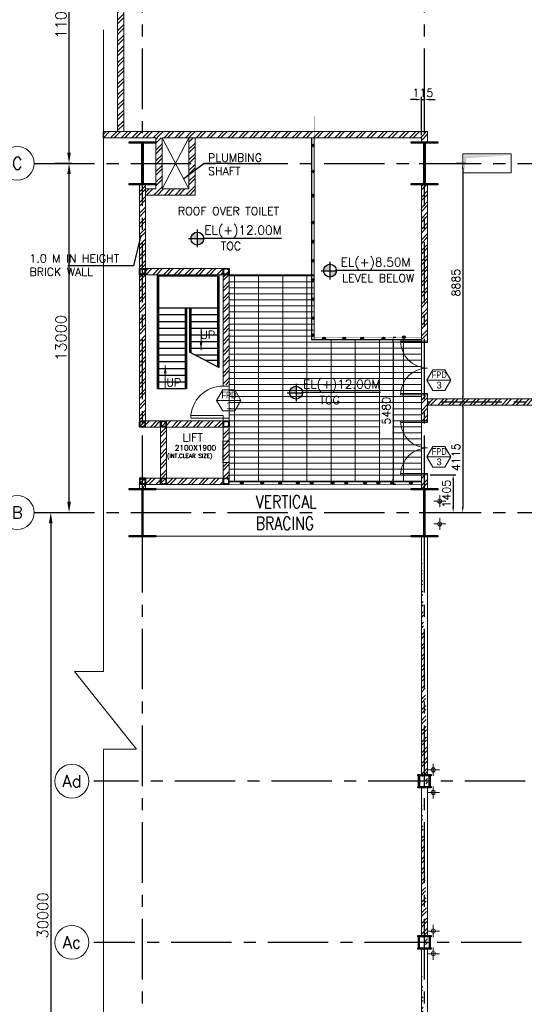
# Model space of a CAD drawing. Header units: inches. Extents: x 0 to 1544102, y -90707 to 23144100.
# Tile 136 of 181: x 586003 to 604796, y -54348 to -17694. Entities that reach past the tile are written whole.
import ezdxf
from ezdxf.enums import TextEntityAlignment as Align

# ---------------------------------------------------------------- set-up
doc = ezdxf.new("R2010")
doc.units = ezdxf.units.IN
doc.header["$LTSCALE"] = 1800
doc.header["$MEASUREMENT"] = 0
for name, pattern in [('CENTER', [2, 1.25, -0.25, 0.25, -0.25]), ('CENTER2', [1.125, 0.75, -0.125, 0.125, -0.125]), ('HIDDEN', [0.375, 0.25, -0.125])]:
    doc.linetypes.add(name, pattern=pattern)
doc.layers.get('0').update_dxf_attribs({"color": 253})
for name, color, linetype in [('1', 7, 'Continuous'), ('AUX COL', 1, 'Continuous'), ('BRACING', 1, 'HIDDEN'), ('CEN', 2, 'CENTER'), ('COL', 1, 'Continuous'), ('GRID', 251, 'CENTER'), ('RAIN WATER', 6, 'Continuous'), ('REV3', 2, 'Continuous'), ('STAIR', 2, 'Continuous'), ('STEEL', 231, 'Continuous')]:
    doc.layers.add(name, color=color, linetype=linetype)
for name, color, linetype, lineweight in [('2CON', 1, 'Continuous', 13), ('A-DOOR', 31, 'Continuous', 9), ('A-REMOVABLE GRATING', 252, 'Continuous', 9), ('A-WIN TAG', 3, 'Continuous', 13), ('A-WIN TAG TEXT', 3, 'Continuous', 13), ('CL', 8, 'CENTER', 15), ('DIM', 4, 'Continuous', 18), ('dimension line', 4, 'Continuous', 13), ('LEADER', 4, 'Continuous', 15), ('OPENING EO', 2, 'Continuous', 18), ('TEXT', 3, 'Continuous', 18), ('WALL', 6, 'Continuous', 18), ('WALL HATCH', 251, 'Continuous', 13), ('WALL1', 6, 'Continuous', 18)]:
    doc.layers.add(name, color=color, linetype=linetype, lineweight=lineweight)
doc.styles.add('COMPLEX', font='complex')
doc.styles.add('ROAMNS', font='ROMANS.shx')
doc.styles.add('ROMANC', font='ROMANC.SHX')
doc.styles.add('ROMANS', font='romans.shx')
doc.styles.add('SIMPLEX-25', font='simplex.shx')
doc.styles.get("Standard").update_dxf_attribs({"font": 'arial.ttf'})
doc.linetypes.add('FENCELINE1', pattern='A,0.25,-0.1,[133,ltypeshp.shx,S=0.1,R=0,X=-0.1,Y=0],-0.1,1', length=1.45)
doc.dimstyles.new('270-TA-100', dxfattribs={"dimscale": 150, "dimtxt": 400, "dimasz": 2, "dimexe": 0.75, "dimexo": 1, "dimgap": 1, "dimtad": 1, "dimdec": 0, "dimzin": 12, "dimdsep": 46, "dimtxsty": 'ROMANS', "dimcen": 0, "dimclrd": 256, "dimclre": 256, "dimclrt": 6, "dimadec": 1, "dimazin": 3, "dimtfac": 1, "dimtdec": 0, "dimtix": 1, "dimtmove": 2, "dimatfit": 0, "dimfxl": 1.25, "dimarcsym": 2})
doc.dimstyles.new('DIM INT 1', dxfattribs={"dimtxt": 300, "dimasz": 200, "dimexe": 100, "dimexo": 100, "dimgap": 100, "dimtad": 1, "dimdec": 0, "dimzin": 13, "dimdsep": 46, "dimlunit": 5, "dimtxsty": 'ROAMNS', "dimblk2": 'OBLIQUE', "dimcen": 0.09, "dimclrd": 9, "dimclre": 9, "dimclrt": 4, "dimadec": 0, "dimazin": 0, "dimtfac": 1, "dimtdec": 0, "dimtix": 1, "dimtmove": 2, "dimatfit": 3, "dimfxl": 1, "dimtolj": 1, "dimtzin": 13, "dimarcsym": 0})
doc.dimstyles.new('DIM100 x2', dxfattribs={"dimscale": 0, "dimtxt": 400, "dimasz": 400, "dimexe": 100, "dimexo": 100, "dimgap": 100, "dimtad": 1, "dimdec": 0, "dimzin": 13, "dimdsep": 46, "dimtxsty": 'ROMANS', "dimblk2": 'OBLIQUE', "dimcen": 100, "dimdle": 100, "dimclrd": 9, "dimclre": 9, "dimclrt": 4, "dimadec": 0, "dimazin": 0, "dimtfac": 1.1, "dimtdec": 0, "dimtix": 1, "dimtmove": 2, "dimatfit": 3, "dimfxl": 1, "dimtolj": 1, "dimtzin": 13, "dimarcsym": 0})
pattern_1 = [(45, (24861.96, -205178.48), (-198.87378, 198.87378), []), (45, (24994.54, -205178.48), (-198.87378, 198.87378), [])]
pattern_2 = [(45, (-441058.83, -169272.05), (-198.87378, 198.87378), []), (45, (-440926.25, -169272.05), (-198.87378, 198.87378), [])]

# ---------------------------------------------------------------- blocks, each defined once
blk = doc.blocks.new('C-ROW COLUMN')
at = {"layer": 'COL'}
h = blk.add_hatch(dxfattribs=at)
h.set_pattern_fill('ANSI31', color=256, scale=200, style=0)
h.set_pattern_definition([(45, (-1315.907, -6.545), (-17.6776695, 17.6776695), [])])
h.paths.add_polyline_path([(77950, 120865), (76960, 120865), (76960, 120820), (77950, 120820)])
h.paths.add_polyline_path([(77478, 120820), (77433, 120820), (77433, 119310), (77478, 119310)])
h.paths.add_polyline_path([(77950, 119310), (76960, 119310), (76960, 119265), (77950, 119265)])
at = {"layer": 'CEN'}
for p, q in [((77455, 119265), (77455, 120865)), ((77264, 120065), (77647, 120065))]:
    blk.add_line(p, q, dxfattribs=at)
at = {"layer": 'COL'}
for points in [[(76960, 120865), (77950, 120865), (77950, 120820), (76960, 120820)], [(77433, 120820), (77478, 120820), (77478, 119310), (77433, 119310)], [(76960, 119310), (77950, 119310), (77950, 119265), (76960, 119265)]]:
    blk.add_lwpolyline(points, close=True, dxfattribs=at)
blk = doc.blocks.new('B-ROW COLUMN')
at = {"layer": 'COL'}
h = blk.add_hatch(dxfattribs=at)
h.set_pattern_fill('ANSI31', color=256, scale=200, style=0)
h.set_pattern_definition([(45, (155648.048, 63141.767), (-17.67767, 17.67767), [])])
h.paths.add_polyline_path([(171095, 85178), (172085, 85178), (172085, 85128), (171095, 85128)])
h.paths.add_polyline_path([(171574, 86878), (171606, 86878), (171606, 85178), (171574, 85178)])
h.paths.add_polyline_path([(171095, 86928), (172085, 86928), (172085, 86878), (171095, 86878)])
blk.add_line((171590, 85128), (171590, 86928))
at = {"layer": 'CEN'}
for p, q in [((171590, 85128), (171590, 86928)), ((171399, 86028), (171782, 86028))]:
    blk.add_line(p, q, dxfattribs=at)
at = {"layer": 'COL'}
for points in [[(171095, 86928), (172085, 86928), (172085, 86878), (171095, 86878)], [(171574, 86878), (171606, 86878), (171606, 85178), (171574, 85178)], [(171095, 85178), (172085, 85178), (172085, 85128), (171095, 85128)]]:
    blk.add_lwpolyline(points, close=True, dxfattribs=at)
blk = doc.blocks.new('M_Double-Flush - 2000 X 2100 SD1-275612-Level 1')
at = {"layer": 'A-DOOR', "lineweight": 18}
for p, q in [((-1000, 1115), (-949, 1115)), ((-1000, 115), (-1000, 1115)), ((-949, 115), (-949, 1115)), ((949, 115), (949, 1114)), ((1000, 115), (1000, 1115)), ((-1000, 115), (-949, 115)), ((1000, 115), (949, 115))]:
    blk.add_line(p, q, dxfattribs=at)
at = {"layer": 'A-DOOR'}
for centre, start, end in [((-1000, 115), 0, 90), ((1000, 115), 90, 180)]:
    blk.add_arc(centre, 1000, start, end, dxfattribs=at)
blk = doc.blocks.new('*D1637')
at = {"layer": 'Defpoints', "color": 0, "transparency": 16777216}
for p in [(586986, -36041), (586986, -66041), (587160, -66041)]:
    blk.add_point(p, dxfattribs=at)
at = {"layer": 'dimension line', "color": 9, "lineweight": -2, "transparency": 16777216}
for p, q in [((587086, -36041), (587260, -36041)), ((587160, -36441), (587160, -65641)), ((587086, -66041), (587260, -66041))]:
    blk.add_line(p, q, dxfattribs=at)
at = {"layer": 'dimension line', "color": 9, "transparency": 16777216}
for points in [[(587094, -36441), (587227, -36441), (587160, -36041)], [(587094, -65641), (587227, -65641), (587160, -66041)]]:
    blk.add_solid(points, dxfattribs=at)
at = {"layer": 'dimension line', "color": 4, "transparency": 16777216, "insert": (586860, -51041), "char_height": 400, "attachment_point": 5, "rotation": 90, "style": 'ROMANS'}
blk.add_mtext('\\A1;30000', dxfattribs=at)
blk = doc.blocks.new('_Oblique')
at = {"color": 0, "linetype": 'ByBlock', "lineweight": -2}
blk.add_line((-0.5, -0.5), (0.5, 0.5), dxfattribs=at)
blk = doc.blocks.new('*D1638')
at = {"layer": 'Defpoints', "color": 0, "transparency": 16777216}
for p in [(587211, -23041), (587841, -23041), (587211, -36041)]:
    blk.add_point(p, dxfattribs=at)
at = {"layer": 'dimension line', "color": 9, "lineweight": -2, "transparency": 16777216}
for p, q in [((587311, -23041), (587941, -23041)), ((587841, -35641), (587841, -23441)), ((587311, -36041), (587941, -36041))]:
    blk.add_line(p, q, dxfattribs=at)
at = {"layer": 'dimension line', "color": 9, "transparency": 16777216}
for points in [[(587774, -23441), (587908, -23441), (587841, -23041)], [(587774, -35641), (587908, -35641), (587841, -36041)]]:
    blk.add_solid(points, dxfattribs=at)
at = {"layer": 'dimension line', "color": 4, "transparency": 16777216, "insert": (587541, -29541), "char_height": 400, "attachment_point": 5, "rotation": 90, "style": 'ROMANS'}
blk.add_mtext('\\A1;13000', dxfattribs=at)
blk = doc.blocks.new('*D1639')
at = {"layer": 'Defpoints', "color": 0, "transparency": 16777216}
for p in [(587211, -12041), (587841, -12041), (587211, -23041)]:
    blk.add_point(p, dxfattribs=at)
at = {"layer": 'dimension line', "color": 9, "lineweight": -2, "transparency": 16777216}
for p, q in [((587311, -12041), (587941, -12041)), ((587841, -22641), (587841, -12441)), ((587311, -23041), (587941, -23041))]:
    blk.add_line(p, q, dxfattribs=at)
at = {"layer": 'dimension line', "color": 9, "transparency": 16777216}
for points in [[(587774, -12441), (587908, -12441), (587841, -12041)], [(587774, -22641), (587908, -22641), (587841, -23041)]]:
    blk.add_solid(points, dxfattribs=at)
at = {"layer": 'dimension line', "color": 4, "transparency": 16777216, "insert": (587541, -17541), "char_height": 400, "attachment_point": 5, "rotation": 90, "style": 'ROMANS'}
blk.add_mtext('\\A1;11000', dxfattribs=at)
blk = doc.blocks.new('GRD')
at = {"layer": 'CL', "linetype": 'Continuous'}
blk.add_circle((0, 419.99985), 419.99985, dxfattribs=at)
at = {"layer": 'CL', "color": 4, "style": 'COMPLEX'}
blk.add_attdef('GRD', text='', height=300, dxfattribs=at).set_placement((0, 419.99985), align=Align.MIDDLE)
blk = doc.blocks.new('M_Fire Door Single - 1200 x 2100mm FPD1-Level 1')
at = {"layer": 'A-DOOR'}
for p, q in [((500, -115), (500, -1315)), ((600, -115), (500, -115)), ((600, -115), (600, -1315)), ((600, -1315), (500, -1315))]:
    blk.add_line(p, q, dxfattribs=at)
blk.add_arc((600, -115), 1200, 180, 270, dxfattribs=at)
blk = doc.blocks.new('PL-FFL2')
at = {"layer": '1'}
h = blk.add_hatch(color=7, dxfattribs=at)
h.paths.add_polyline_path([(3.09, 1.96, 0.414214), (1.09, -0.04), (3.09, -0.04)])
h.paths.add_polyline_path([(5.09, -0.04), (3.09, -0.04), (3.09, -2.04, 0.414214)])
at = {"layer": '1', "color": 1, "linetype": 'Continuous'}
for p, q in [((3.09, 2.74), (3.09, -2.74)), ((29.24, 0), (4.78, 0)), ((4.78, 0), (5.09, 0)), ((0.31, -0.04), (5.09, -0.04))]:
    blk.add_line(p, q, dxfattribs=at)
blk.add_circle((3.09, -0.04), 2, dxfattribs=at)
at = {"layer": '1', "color": 4, "linetype": 'Continuous'}
blk.add_attdef('EL(+)', text='', height=2.75, dxfattribs=at).set_placement((18.98, 2.4), align=Align.MIDDLE)
at = {"layer": '1', "color": 3, "linetype": 'Continuous'}
blk.add_attdef('XXX', text='', height=2.5, dxfattribs=at).set_placement((18.44, -3.52), align=Align.MIDDLE)
blk = doc.blocks.new('*D1876')
at = {"layer": 'Defpoints', "color": 0, "transparency": 16777216}
for p in [(601076, -20666), (601076, -21861), (600961, -22091)]:
    blk.add_point(p, dxfattribs=at)
at = {"layer": 'DIM', "color": 9, "lineweight": -2, "transparency": 16777216}
for p, q in [((600761, -20666), (600561, -20666)), ((600961, -21991), (600961, -20566)), ((600961, -20666), (601076, -20666)), ((601076, -21761), (601076, -20566)), ((601276, -20666), (601476, -20666))]:
    blk.add_line(p, q, dxfattribs=at)
at = {"layer": 'DIM', "color": 9, "transparency": 16777216}
for points in [[(600761, -20633), (600761, -20700), (600961, -20666)], [(601276, -20633), (601276, -20700), (601076, -20666)]]:
    blk.add_solid(points, dxfattribs=at)
at = {"layer": 'DIM', "color": 4, "transparency": 16777216, "insert": (601018, -20416), "char_height": 300, "attachment_point": 5, "style": 'ROAMNS'}
blk.add_mtext('\\A1;115', dxfattribs=at)
blk = doc.blocks.new('Stub column')
at = {"layer": 'COL', "linetype": 'ByBlock'}
for p, q in [((-108, 90), (-108, -90)), ((-108, 90), (-100, 90)), ((-108, 90), (-100, 90)), ((-108, 90), (-108, -90)), ((-25, 100), (-100, 100)), ((-100, 100), (-100, -100)), ((-100, 100), (-100, -100)), ((-25, 100), (-100, 100)), ((90, 108), (-90, 108)), ((-90, 100), (-90, 108)), ((-90, 100), (-90, 108)), ((-25, 100), (100, 100)), ((90, 100), (90, 108)), ((100, 100), (100, -100)), ((108, 90), (100, 90)), ((108, 90), (108, -90)), ((-108, -90), (-100, -90)), ((-108, -90), (-100, -90)), ((-100, -100), (-25, -100)), ((-100, -100), (-25, -100)), ((-90, -100), (-90, -108)), ((-90, -100), (-90, -108)), ((90, -108), (-90, -108)), ((100, -100), (-25, -100)), ((90, -100), (90, -108)), ((108, -90), (100, -90))]:
    blk.add_line(p, q, dxfattribs=at)
for points in [[(-25, -100), (-25, -97, 0.401544), (-31, -91), (-88, -88, -0.401544), (-94, -82), (-94, 82, -0.401544), (-88, 88), (-31, 91, 0.401544), (-25, 97), (-25, 100)], [(-25, -100), (-25, -97, 0.401544), (-31, -91), (-88, -88, -0.401544), (-94, -82), (-94, 82, -0.401544), (-88, 88), (-31, 91, 0.401544), (-25, 97), (-25, 100)], [(25, -100), (25, -97, -0.401544), (31, -91), (88, -88, 0.401544), (94, -82), (94, 82, 0.401544), (88, 88), (31, 91, -0.401544), (25, 97), (25, 100)]]:
    blk.add_lwpolyline(points, format="xyb", dxfattribs=at)
blk = doc.blocks.new('*D2314')
at = {"layer": 'Defpoints', "color": 0, "transparency": 16777216}
for p in [(602161, -23041), (602161, -31926), (602502, -31926)]:
    blk.add_point(p, dxfattribs=at)
at = {"layer": 'DIM', "color": 9, "lineweight": -2, "transparency": 16777216}
for p, q in [((602261, -23041), (602602, -23041)), ((602502, -23241), (602502, -31726)), ((602261, -31926), (602602, -31926))]:
    blk.add_line(p, q, dxfattribs=at)
at = {"layer": 'DIM', "color": 9, "transparency": 16777216}
for points in [[(602468, -23241), (602535, -23241), (602502, -23041)], [(602468, -31726), (602535, -31726), (602502, -31926)]]:
    blk.add_solid(points, dxfattribs=at)
at = {"layer": 'DIM', "color": 4, "transparency": 16777216, "insert": (602252, -27484), "char_height": 300, "attachment_point": 5, "rotation": 90, "style": 'ROAMNS'}
blk.add_mtext('\\A1;8885', dxfattribs=at)
blk = doc.blocks.new('*D2315')
at = {"layer": 'Defpoints', "color": 0, "transparency": 16777216}
for p in [(599815, -29511), (599815, -34991), (599907, -34991)]:
    blk.add_point(p, dxfattribs=at)
at = {"layer": 'DIM', "color": 9, "lineweight": -2, "transparency": 16777216}
for p, q in [((599915, -29511), (600007, -29511)), ((599907, -29711), (599907, -34791)), ((599915, -34991), (600007, -34991))]:
    blk.add_line(p, q, dxfattribs=at)
at = {"layer": 'DIM', "color": 9, "transparency": 16777216}
for points in [[(599874, -29711), (599940, -29711), (599907, -29511)], [(599874, -34791), (599940, -34791), (599907, -34991)]]:
    blk.add_solid(points, dxfattribs=at)
at = {"layer": 'DIM', "color": 4, "transparency": 16777216, "insert": (599657, -32251), "char_height": 300, "attachment_point": 5, "rotation": 90, "style": 'ROAMNS'}
blk.add_mtext('\\A1;5480', dxfattribs=at)
blk = doc.blocks.new('*D2316')
at = {"layer": 'Defpoints', "color": 0, "transparency": 16777216}
for p in [(602161, -31926), (602161, -36041), (602502, -36041)]:
    blk.add_point(p, dxfattribs=at)
at = {"layer": 'DIM', "color": 9, "lineweight": -2, "transparency": 16777216}
for p, q in [((602261, -31926), (602602, -31926)), ((602502, -32126), (602502, -35841)), ((602261, -36041), (602602, -36041))]:
    blk.add_line(p, q, dxfattribs=at)
at = {"layer": 'DIM', "color": 9, "transparency": 16777216}
for points in [[(602468, -32126), (602535, -32126), (602502, -31926)], [(602468, -35841), (602535, -35841), (602502, -36041)]]:
    blk.add_solid(points, dxfattribs=at)
at = {"layer": 'DIM', "color": 4, "transparency": 16777216, "insert": (602252, -33984), "char_height": 300, "attachment_point": 5, "rotation": 90, "style": 'ROAMNS'}
blk.add_mtext('\\A1;4115', dxfattribs=at)
blk = doc.blocks.new('*D2320')
at = {"layer": 'Defpoints', "color": 0, "transparency": 16777216}
for p in [(601191, -34636), (601756, -36041), (602148, -36041)]:
    blk.add_point(p, dxfattribs=at)
at = {"layer": 'DIM', "color": 9, "lineweight": -2, "transparency": 16777216}
for p, q in [((601291, -34636), (602248, -34636)), ((602148, -34836), (602148, -35841)), ((601856, -36041), (602248, -36041))]:
    blk.add_line(p, q, dxfattribs=at)
at = {"layer": 'DIM', "color": 9, "transparency": 16777216}
for points in [[(602114, -34836), (602181, -34836), (602148, -34636)], [(602114, -35841), (602181, -35841), (602148, -36041)]]:
    blk.add_solid(points, dxfattribs=at)
at = {"layer": 'DIM', "color": 4, "transparency": 16777216, "insert": (601898, -35339), "char_height": 300, "attachment_point": 5, "rotation": 90, "style": 'ROAMNS'}
blk.add_mtext('\\A1;1405', dxfattribs=at)
blk = doc.blocks.new('SC-01& LIFT')
at = {"layer": 'WALL HATCH'}
h = blk.add_hatch(dxfattribs=at)
h.set_pattern_fill('ANSI32', color=256, scale=750, style=0)
h.set_pattern_definition([(45, (-441713.83, -169222.05), (-198.87378, 198.87378), []), (45, (-441581.25, -169222.05), (-198.87378, 198.87378), [])])
edge = h.paths.add_edge_path()
edge.add_arc((3173, -33583100), 33587860, 89.9999019, 90.0002943, ccw=False)
edge.add_line((3230, 4760), (3230, 9000))
edge.add_line((3230, 9000), (3000, 9000))
edge.add_line((3000, 9000), (3000, 4760))
h = blk.add_hatch(dxfattribs=at)
h.set_pattern_fill('ANSI32', color=256, scale=750, style=0)
h.set_pattern_definition([(45, (-421565.83, -181789.8), (-198.87378, 198.87378), []), (45, (-421433.25, -181789.8), (-198.87378, 198.87378), [])])
h.paths.add_polyline_path([(3000, 3180), (2305, 3180), (115, 3180), (115, 3295), (3000, 3295)])
h.paths.add_polyline_path([(3000, 3295), (115, 3295), (115, 3410), (125, 3410), (3000, 3410)])
h = blk.add_hatch(dxfattribs=at)
h.set_pattern_fill('ANSI32', color=256, scale=750, style=0)
h.set_pattern_definition([(45, (-466575.8, -141084.9), (-198.87378, 198.87378), []), (45, (-466443.2, -141084.9), (-198.87378, 198.87378), [])])
h.paths.add_polyline_path([(900, 3180), (670, 3180), (670, 1280), (900, 1280)])
h = blk.add_hatch(dxfattribs=at)
h.set_pattern_fill('ANSI32', color=256, scale=750, style=0)
h.set_pattern_definition(pattern_2)
h.paths.add_polyline_path([(3230, 3180), (3000, 3180), (3000, 2663), (3230, 2663)])
h = blk.add_hatch(dxfattribs=at)
h.set_pattern_fill('ANSI32', color=256, scale=750, style=0)
h.set_pattern_definition(pattern_2)
h.paths.add_polyline_path([(3230, 1863), (3000, 1863), (3000, 1280), (3230, 1280)])
h = blk.add_hatch(dxfattribs=at)
h.set_pattern_fill('ANSI32', color=256, scale=750, style=0)
h.set_pattern_definition([(45, (-441713.83, -169272.05), (-198.87378, 198.87378), []), (45, (-441581.25, -169272.05), (-198.87378, 198.87378), [])])
h.paths.add_polyline_path([(3000, 1050), (3000, 1280), (115, 1280), (115, 1050)])
at = {"layer": 'COL'}
for points in [[(-115, 9085), (115, 9085), (115, 8855), (-115, 8855)], [(3000, 9085), (3230, 9085), (3230, 8855), (3000, 8855)], [(3000, 3410), (3230, 3410), (3230, 3180), (3000, 3180)]]:
    blk.add_lwpolyline(points, close=True, dxfattribs=at)
at = {"layer": 'REV3', "linetype": 'Continuous'}
for p, q in [((115, 1280), (-115, 1280)), ((115, 1050), (-115, 1050))]:
    blk.add_line(p, q, dxfattribs=at)
at = {"layer": 'STAIR', "linetype": 'FENCELINE1', "ltscale": 0.25}
for p, q in [((545, 8855), (545, 4605)), ((2845, 8855), (2845, 5396)), ((1645, 7605), (1645, 4605)), ((1745, 7605), (1745, 5971))]:
    blk.add_line(p, q, dxfattribs=at)
at = {"layer": 'STAIR'}
for p, q in [((595, 8805), (595, 4605)), ((2795, 8805), (595, 8805)), ((2795, 8805), (2795, 5422)), ((2795, 7605), (595, 7605)), ((1595, 7355), (595, 7355)), ((1595, 7605), (1595, 4605)), ((1795, 7605), (1795, 5945)), ((2795, 7355), (1795, 7355)), ((1595, 7105), (595, 7105)), ((2795, 7105), (1795, 7105)), ((1595, 6855), (595, 6855)), ((1595, 6605), (595, 6605)), ((2795, 6855), (1795, 6855)), ((2795, 6605), (1795, 6605)), ((1595, 6355), (595, 6355)), ((2795, 6355), (1795, 6355)), ((1595, 6105), (595, 6105)), ((2845, 5396), (1745, 5971)), ((2795, 6105), (1795, 6105)), ((1595, 5855), (595, 5855)), ((1595, 5605), (595, 5605)), ((2795, 5855), (1967, 5855)), ((2795, 5655), (2350, 5655)), ((1595, 5355), (595, 5355)), ((1595, 5105), (595, 5105)), ((1595, 4855), (595, 4855)), ((1645, 4605), (545, 4605))]:
    blk.add_line(p, q, dxfattribs=at)
at = {"layer": 'WALL'}
for p, q in [((670, 1050), (670, 3410)), ((900, 1050), (900, 3410)), ((3000, 3510), (3000, 3410)), ((3230, 3510), (3230, 3410)), ((3000, 3180), (3000, 2663)), ((3000, 2663), (3000, 3180)), ((3000, 2663), (3230, 2663)), ((3000, 1863), (3230, 1863)), ((3000, 1050), (3000, 1863))]:
    blk.add_line(p, q, dxfattribs=at)
at = {"layer": 'WALL', "flags": 128}
for points in [[(3230, 9000), (3230, 4710), (3000, 4710), (3000, 9000)], [(115, 3410), (3000, 3410)], [(3230, 3510), (3000, 3510)], [(115, 3180), (3000, 3180)], [(3000, 1280), (3000, 1863)], [(3230, 1280), (3230, 1863)], [(115, 1280), (3000, 1280)], [(115, 1050), (2870, 1050)]]:
    blk.add_lwpolyline(points, dxfattribs=at)
at = {"layer": 'WALL'}
for points in [[(-115, 1280), (-115, 1050), (3230, 1050), (3230, 3180)], [(-115, 1280), (-115, 1050)], [(115, 1280), (115, 1050)]]:
    blk.add_lwpolyline(points, dxfattribs=at)
at = {"layer": 'COL', "xscale": -1, "rotation": 180}
for p in [(0, 8970), (3115, 8970), (0, 3295), (785, 3295), (3115, 3295), (785, 1165), (3115, 1165)]:
    blk.add_blockref('Stub column', p, dxfattribs=at)
at = {"layer": 'COL'}
blk.add_blockref('Stub column', (0, 1165), dxfattribs=at)
at = {"layer": 'TEXT', "linetype": 'CENTER', "style": 'ROMANC'}
for s, height, p in [('UP', 300, (2150, 6467, -1000)), ('UP', 300, (888, 4691, -1000)), ('LIFT', 300, (1493, 2644)), ('(INT.CLEAR SIZE)', 150, (913, 2036)), ('2100X1900', 200, (1204, 2307))]:
    blk.add_text(s, height=height, dxfattribs=at).set_placement(p)
at = {"layer": 'LEADER'}
for points in [[(2182, 6050), (2182, 6855)], [(848, 5478), (848, 4605)]]:
    blk.add_leader(points, dimstyle='270-TA-100', dxfattribs=at)

msp = doc.modelspace()

# ---------------------------------------------------------------- hatches: boundary and pattern name
h = msp.add_hatch(color=256)
h.dxf.hatch_style = 1
h.paths.add_polyline_path([(596965.79, -22372.75, 1), (596865.79, -22372.75, 1)])
h = msp.add_hatch(color=256)
h.dxf.hatch_style = 1
h.paths.add_polyline_path([(596965.79, -23344.33, 1), (596865.79, -23344.33, 1)])
h = msp.add_hatch(color=256)
h.dxf.hatch_style = 1
h.paths.add_polyline_path([(596965.79, -24245.17, 1), (596865.79, -24245.17, 1)])
h = msp.add_hatch(color=256)
h.dxf.hatch_style = 1
h.paths.add_polyline_path([(596965.79, -25245.17, 1), (596865.79, -25245.17, 1)])
h = msp.add_hatch(color=256)
h.dxf.hatch_style = 1
h.paths.add_polyline_path([(596865.79, -25957.26, 1), (596965.79, -25957.26, 1)])
h = msp.add_hatch(color=256)
h.dxf.hatch_style = 1
h.paths.add_polyline_path([(596865.79, -26669.35, 1), (596965.79, -26669.35, 1)])
h = msp.add_hatch(color=256)
h.dxf.hatch_style = 1
h.paths.add_polyline_path([(596865.79, -27381.44, 1), (596965.79, -27381.44, 1)])
h = msp.add_hatch(color=256)
h.dxf.hatch_style = 1
h.paths.add_polyline_path([(596865.79, -28093.52, 1), (596965.79, -28093.52, 1)])
h = msp.add_hatch(color=256)
h.dxf.hatch_style = 1
h.paths.add_polyline_path([(596865.79, -28805.61, 1), (596965.79, -28805.61, 1)])
h = msp.add_hatch(color=256)
h.dxf.hatch_style = 1
h.paths.add_polyline_path([(596865.79, -29433.52, 1), (596965.79, -29433.52, 1)])
h = msp.add_hatch(color=256)
h.dxf.hatch_style = 1
h.paths.add_polyline_path([(597296.41, -29561.26, 1), (597396.41, -29561.26, 1)])
h = msp.add_hatch(color=256)
h.dxf.hatch_style = 1
h.paths.add_polyline_path([(598041.59, -29561.26, 1), (598141.59, -29561.26, 1)])
h = msp.add_hatch(color=256)
h.dxf.hatch_style = 1
h.paths.add_polyline_path([(598702.39, -29561.26, 1), (598802.39, -29561.26, 1)])
h = msp.add_hatch(color=256)
h.dxf.hatch_style = 1
h.paths.add_polyline_path([(599497.41, -29561.26, 1), (599597.41, -29561.26, 1)])
h = msp.add_hatch(color=256)
h.dxf.hatch_style = 1
h.paths.add_polyline_path([(600261.46, -29516.26, 1), (600361.46, -29516.26, 1)])
h = msp.add_hatch(color=256)
h.dxf.hatch_style = 1
h.paths.add_polyline_path([(594224.73, -34945.1, 1), (594324.73, -34945.1, 1)])
h = msp.add_hatch(color=256)
h.dxf.hatch_style = 1
h.paths.add_polyline_path([(594988.78, -34945.1, 1), (595088.78, -34945.1, 1)])
h = msp.add_hatch(color=256)
h.dxf.hatch_style = 1
h.paths.add_polyline_path([(595649.58, -34945.1, 1), (595749.58, -34945.1, 1)])
h = msp.add_hatch(color=256)
h.dxf.hatch_style = 1
h.paths.add_polyline_path([(596310.38, -34945.1, 1), (596410.38, -34945.1, 1)])
h = msp.add_hatch(color=256)
h.dxf.hatch_style = 1
h.paths.add_polyline_path([(596826.62, -34945.1, 1), (596926.62, -34945.1, 1)])
h = msp.add_hatch(color=256)
h.dxf.hatch_style = 1
h.paths.add_polyline_path([(597600.73, -34945.1, 1), (597700.73, -34945.1, 1)])
h = msp.add_hatch(color=256)
h.dxf.hatch_style = 1
h.paths.add_polyline_path([(598116.98, -34945.1, 1), (598216.98, -34945.1, 1)])
h = msp.add_hatch(color=256)
h.dxf.hatch_style = 1
h.paths.add_polyline_path([(598814.54, -34945.1, 1), (598914.54, -34945.1, 1)])
h = msp.add_hatch(color=256)
h.dxf.hatch_style = 1
h.paths.add_polyline_path([(599309.24, -34945.1, 1), (599409.24, -34945.1, 1)])
h = msp.add_hatch(color=256)
h.dxf.hatch_style = 1
h.paths.add_polyline_path([(599825.49, -34945.1, 1), (599925.49, -34945.1, 1)])
h = msp.add_hatch(color=256)
h.dxf.hatch_style = 1
h.paths.add_polyline_path([(600523.05, -34945.1, 1), (600623.05, -34945.1, 1)])
at = {"layer": 'A-REMOVABLE GRATING'}
h = msp.add_hatch(dxfattribs=at)
h.set_pattern_fill('GRATE', color=256, scale=7200, style=0)
h.paths.add_polyline_path([(600960.79, -34891.43), (600960.79, -29611.26), (596965.79, -29611.26), (596965.79, -27186.43), (593805.79, -27186.43), (593805.79, -34891.43)])
h.paths.add_polyline_path([(599882, -33252.55), (599882, -32045.41), (599432, -32045.41), (599432, -33252.55)], flags=16)
at = {"layer": 'WALL HATCH'}
h = msp.add_hatch(dxfattribs=at)
h.set_pattern_fill('ANSI32', color=256, scale=750, style=0)
h.paths.add_polyline_path([(623000.79, 20838.57), (610825.79, 20838.57), (610825.79, 20608.57), (622770.79, 20608.57), (622770.79, -11406.43), (623000.79, -11406.43), (623000.79, -11176.43)])
h.paths.add_polyline_path([(600380.79, 20608.57), (609625.79, 20608.57), (609625.79, 20838.57), (600150.79, 20838.57), (600150.79, -11161.43), (589650.79, -11161.43), (589650.79, -21861.43), (589880.79, -21861.43), (589880.79, -11391.43), (600380.79, -11391.43)])
h = msp.add_hatch(dxfattribs=at)
h.set_pattern_fill('ANSI32', color=256, scale=750, style=0)
h.set_pattern_definition(pattern_1)
h.paths.add_polyline_path([(589119.6, -21995.6), (589119.6, -22091.43), (600960.79, -22091.43), (600960.79, -21861.43), (589119.6, -21861.43), (589119.6, -21957.27), (589142.6, -21957.27), (589096.6, -21995.6)])
h = msp.add_hatch(dxfattribs=at)
h.set_pattern_fill('ANSI32', color=256, scale=750, style=0)
h.set_pattern_definition(pattern_1)
h.paths.add_polyline_path([(601190.79, -22241.65), (601190.79, -21861.86), (600960.79, -21861.43), (600960.79, -22241.22)])
h = msp.add_hatch(dxfattribs=at)
h.set_pattern_fill('ANSI32', color=256, scale=750, style=0)
h.set_pattern_definition([(45, (124000, 0), (-198.87378, 198.87378), []), (45, (124132.58, 0), (-198.87378, 198.87378), [])])
h.paths.add_polyline_path([(592535.79, -22091.43), (592305.79, -22091.43), (592305.79, -23041.43), (592535.79, -23041.43)])
h.paths.add_polyline_path([(591075.79, -23041.43), (591075.79, -23991.43), (591305.79, -23991.43), (591305.79, -23041.43)], flags=17)
h.paths.add_polyline_path([(591075.79, -22091.43), (591075.79, -23041.43), (591305.79, -23041.43), (591305.79, -22091.43)])
h.paths.add_polyline_path([(590690.79, -23991.43), (590690.79, -24221.43), (592535.79, -24221.43), (592535.79, -23041.43), (592305.79, -23041.43), (592305.79, -23991.43)])
h = msp.add_hatch(dxfattribs=at)
h.set_pattern_fill('ANSI32', color=256, scale=750, style=0)
h.set_pattern_definition([(45, (148861.96, -205178.48), (-198.87378, 198.87378), []), (45, (148994.54, -205178.48), (-198.87378, 198.87378), [])])
h.paths.add_polyline_path([(590460.79, -32861.43), (590690.79, -32861.43), (590690.79, -23841.43), (590460.79, -23841.43)])
h.paths.add_polyline_path([(590690.79, -34761.43), (590460.79, -34761.43), (590460.79, -35141.43), (590690.79, -35141.43)])
h = msp.add_hatch(dxfattribs=at)
h.set_pattern_fill('ANSI32', color=256, scale=750, style=0)
h.paths.add_polyline_path([(601190.79, -34637.43), (600960.79, -34637.43), (600960.79, -35141.43), (601190.79, -35141.43)])
h.paths.add_polyline_path([(601190.79, -31706.26), (600960.79, -31706.26), (600960.79, -32637.43), (601190.79, -32637.43)])
h.paths.add_polyline_path([(600960.79, -29661.26), (601190.79, -29661.26), (601190.79, -23841.43), (600960.79, -23841.43)])
h = msp.add_hatch(dxfattribs=at)
h.set_pattern_fill('ANSI32', color=256, scale=750, style=0)
h.set_pattern_definition([(45, (124000, -145), (-198.87378, 198.87378), []), (45, (124132.58, -145), (-198.87378, 198.87378), [])])
h.paths.add_polyline_path([(593575.79, -26956.43), (590690.79, -26956.43), (590690.79, -27186.43), (593575.79, -27186.43)])
h = msp.add_hatch(dxfattribs=at)
h.set_pattern_fill('ANSI32', color=256, scale=750, style=0)
h.paths.add_polyline_path([(600960.79, -31811.43), (621960.79, -31811.43), (621960.79, -32041.43), (600960.79, -32041.43)])
h = msp.add_hatch(dxfattribs=at)
h.set_pattern_fill('ANSI32', color=256, scale=750, style=0)
h.set_pattern_definition([(45, (124000, 6e-08), (-198.87378, 198.87378), []), (45, (124132.58, 6e-08), (-198.87378, 198.87378), [])])
h.paths.add_polyline_path([(593805.79, -33378.43), (593575.79, -33378.43), (593575.79, -34178.43), (593805.79, -34178.43)])
h = msp.add_hatch(dxfattribs=at)
h.set_pattern_fill('ANSI32', color=256, scale=750, style=0)
edge = h.paths.add_edge_path()
edge.add_line((601190.79, -36941.43), (601190.79, -45791.43))
edge.add_line((600960.79, -36941.43), (600960.79, -45791.43))
edge.add_line((601190.79, -46291.43), (601190.79, -51791.43))
edge.add_line((600960.79, -46291.43), (600960.79, -51791.43))
edge.add_line((601190.79, -52291.43), (601190.79, -59691.43))
edge.add_line((600960.79, -52291.43), (600960.79, -65141.43))
edge.add_line((601190.79, -60191.43), (601190.79, -65141.43))

# ---------------------------------------------------------------- linework, layer by layer
at = {"color": 2, "linetype": 'CENTER2', "ltscale": 0.15}
for p, q in [((601075.79, -46291.43), (601075.79, -45791.43)), ((601300.79, -46041.43), (600850.79, -46041.43)), ((601300.79, -52041.43), (600850.79, -52041.43)), ((601075.79, -52291.43), (601075.79, -51791.43))]:
    msp.add_line(p, q, dxfattribs=at)
msp.add_lwpolyline([(589119.6, -22091.43), (589119.6, -21995.6), (589096.6, -21995.6), (589142.6, -21957.27), (589119.6, -21957.27), (589119.6, -21861.43)])
for centre in [(596915.79, -22372.75), (596915.79, -23344.33), (596915.79, -24245.17), (596915.79, -25245.17), (596915.79, -25957.26), (596915.79, -26669.35), (596915.79, -27381.44), (596915.79, -28093.52), (596915.79, -28805.61), (596915.79, -29433.52), (597346.41, -29561.26), (598091.59, -29561.26), (598752.39, -29561.26), (599547.41, -29561.26), (600311.46, -29516.26), (594274.73, -34945.1), (595038.78, -34945.1), (595699.58, -34945.1), (596360.38, -34945.1), (596876.62, -34945.1), (597650.73, -34945.1), (598166.98, -34945.1), (598864.54, -34945.1), (599359.24, -34945.1), (599875.49, -34945.1), (600573.05, -34945.1)]:
    msp.add_circle(centre, 50)
at = {"layer": '2CON'}
for p, q in [((602063.85, -31112.79), (601163.85, -31112.79)), ((594238.46, -31868.48), (593338.46, -31868.48)), ((602063.85, -33968.23), (601163.85, -33968.23))]:
    msp.add_line(p, q, dxfattribs=at)
at = {"layer": 'A-DOOR'}
msp.add_lwpolyline([(589119.6, -18065.66), (589119.6, -41960.77), (588048.69, -41960.77), (590352.85, -44853.56), (589119.6, -44853.56), (589119.6, -71084.84)], dxfattribs=at)
at = {"layer": 'A-REMOVABLE GRATING'}
msp.add_lwpolyline([(600960.79, -34891.43), (600960.79, -29611.26), (596965.79, -29611.26), (596965.79, -27186.43), (593805.79, -27186.43), (593805.79, -34891.43)], close=True, dxfattribs=at)
at = {"layer": 'A-WIN TAG'}
for points in [[(601388.85, -30723.08), (601163.85, -31112.79), (601388.85, -31502.51), (601838.85, -31502.51), (602063.85, -31112.79), (601838.85, -30723.08)], [(593563.46, -31478.77), (593338.46, -31868.48), (593563.46, -32258.19), (594013.46, -32258.19), (594238.46, -31868.48), (594013.46, -31478.77)], [(601388.85, -33578.52), (601163.85, -33968.23), (601388.85, -34357.94), (601838.85, -34357.94), (602063.85, -33968.23), (601838.85, -33578.52)]]:
    msp.add_lwpolyline(points, close=True, dxfattribs=at)
at = {"layer": 'AUX COL'}
for p, q in [((600850.79, -46241.43), (600850.79, -45841.43)), ((600900.79, -46241.43), (600900.79, -45841.43)), ((601250.79, -46241.43), (601250.79, -45841.43)), ((601300.79, -46241.43), (601300.79, -45841.43)), ((600850.79, -52241.43), (600850.79, -51841.43)), ((600890.79, -52241.43), (600890.79, -51841.43)), ((601260.79, -52241.43), (601260.79, -51841.43)), ((601300.79, -52241.43), (601300.79, -51841.43))]:
    msp.add_line(p, q, dxfattribs=at)
for points in [[(600825.79, -45791.43), (601325.79, -45791.43), (601325.79, -45841.43), (600825.79, -45841.43)], [(600825.79, -46241.43), (601325.79, -46241.43), (601325.79, -46291.43), (600825.79, -46291.43)], [(600825.79, -51791.43), (601325.79, -51791.43), (601325.79, -51841.43), (600825.79, -51841.43)], [(600825.79, -52241.43), (601325.79, -52241.43), (601325.79, -52291.43), (600825.79, -52291.43)]]:
    msp.add_lwpolyline(points, close=True, dxfattribs=at)
at = {"layer": 'BRACING', "const_width": 40}
for points in [[(590945.79, -35166.43), (600705.79, -35166.43)], [(590945.79, -36916.43), (600705.79, -36916.43)]]:
    msp.add_lwpolyline(points, dxfattribs=at)
at = {"layer": 'CL'}
for p, q in [((592305.79, -22091.43), (591305.79, -23991.43)), ((591305.79, -22091.43), (592305.79, -23991.43)), ((601645.79, -35394.95), (601645.79, -35844.95)), ((601870.79, -35619.95), (601420.79, -35619.95)), ((601645.79, -36237.95), (601645.79, -36687.95)), ((601870.79, -36462.95), (601420.79, -36462.95)), ((601406.09, -45394.95), (601406.09, -45844.95)), ((601631.09, -45619.95), (601181.09, -45619.95)), ((601631.09, -46462.95), (601181.09, -46462.95)), ((601406.09, -46237.95), (601406.09, -46687.95)), ((601631.09, -51619.95), (601181.09, -51619.95)), ((601406.09, -51394.95), (601406.09, -51844.95)), ((601406.09, -52237.95), (601406.09, -52687.95)), ((601631.09, -52462.95), (601181.09, -52462.95))]:
    msp.add_line(p, q, dxfattribs=at)
at = {"layer": 'GRID'}
for p, q in [((601075.79, -71422), (601075.79, 22750.3)), ((590575.79, -71422), (590575.79, -8541.43)), ((586541.88, -23041.43), (643550.24, -23041.43)), ((621960.79, -31926.43), (601190.79, -31926.43)), ((586541.88, -36041.43), (643550.24, -36041.43)), ((626431.57, -46041.43), (588759.51, -46041.43)), ((626296.12, -52041.43), (588759.51, -52041.43))]:
    msp.add_line(p, q, dxfattribs=at)
at = {"layer": 'OPENING EO'}
msp.add_lwpolyline([(604300.62, -23391.43), (602500.62, -23391.43), (602500.62, -22691.43), (604300.62, -22691.43)], close=True, dxfattribs=at)
at = {"layer": 'OPENING EO', "color": 7}
for centre in [(601645.79, -35619.95), (601645.79, -36462.95), (601406.09, -45619.95), (601406.09, -46462.95), (601406.09, -51619.95), (601406.09, -52462.95)]:
    msp.add_circle(centre, 75, dxfattribs=at)
at = {"layer": 'OPENING EO', "color": 5}
msp.add_solid([(604250.62, -22741.43), (602550.62, -22741.43), (602647.46, -22847.07), (602550.62, -23341.43)], dxfattribs=at)
at = {"layer": 'RAIN WATER'}
msp.add_line((593575.79, -34178.43), (593575.79, -33378.43), dxfattribs=at)
at = {"layer": 'STEEL'}
for p, q in [((596865.79, -22091.43), (596865.79, -29611.26)), ((600960.79, -29611.26), (596865.79, -29611.26)), ((593805.79, -34891.43), (600960.79, -34891.43))]:
    msp.add_line(p, q, dxfattribs=at)
at = {"layer": 'STEEL', "const_width": 15}
for points in [[(596965.79, -21295.16), (596965.79, -29511.26), (600960.79, -29511.26)], [(593805.79, -34991.43), (600960.79, -34991.43)]]:
    msp.add_lwpolyline(points, dxfattribs=at)
at = {"layer": 'WALL'}
for p, q in [((589650.79, -21861.43), (589650.79, -11161.43)), ((589880.79, -21861.43), (589880.79, -11391.43)), ((591075.79, -22091.43), (591075.79, -23991.43)), ((591305.79, -22091.43), (591305.79, -23991.43)), ((592305.79, -22091.43), (592305.79, -23991.43)), ((592535.79, -22091.43), (592535.79, -24221.43)), ((590460.79, -23841.43), (590460.79, -32861.43)), ((590690.79, -23841.43), (590690.79, -32861.43)), ((590690.79, -23991.43), (591075.79, -23991.43)), ((591305.79, -23991.43), (592305.79, -23991.43)), ((600960.79, -23841.43), (600960.79, -29661.26)), ((601190.79, -23841.43), (600960.79, -23841.43)), ((601190.79, -23841.43), (601190.79, -29661.26)), ((590690.79, -24221.43), (592535.79, -24221.43)), ((601190.79, -29661.26), (600960.79, -29661.26)), ((600960.79, -31661.26), (600960.79, -32637.43)), ((600960.79, -31661.26), (601190.79, -31661.26)), ((601190.79, -31661.26), (601190.79, -32637.43)), ((621960.79, -31811.43), (601190.79, -31811.43)), ((621960.79, -32041.43), (601190.79, -32041.43)), ((590690.79, -32861.43), (590460.79, -32861.43)), ((601190.79, -32636.43), (600960.79, -32636.43)), ((590690.79, -34761.43), (590460.79, -34761.43)), ((590460.79, -34761.43), (590460.79, -35141.43)), ((590690.79, -34761.43), (590690.79, -35141.43)), ((601190.79, -34636.43), (600960.79, -34636.43)), ((600960.79, -34637.43), (600960.79, -35141.43)), ((601190.79, -34637.43), (601190.79, -35141.43)), ((600960.79, -36941.43), (600960.79, -45791.43)), ((601190.79, -36941.43), (601190.79, -45791.43)), ((600960.79, -46291.43), (600960.79, -51791.43)), ((601190.79, -46291.43), (601190.79, -51791.43)), ((600960.79, -52291.43), (600960.79, -65141.43)), ((601190.79, -52291.43), (601190.79, -59691.43))]:
    msp.add_line(p, q, dxfattribs=at)
at = {"layer": 'WALL1'}
for p, q in [((601190.79, -21861.43), (589119.6, -21861.43)), ((601190.79, -22241.43), (601190.79, -21861.43)), ((591075.79, -22091.43), (589119.6, -22091.43)), ((600960.79, -22091.43), (591305.79, -22091.43)), ((600960.79, -22241.43), (600960.79, -22091.43))]:
    msp.add_line(p, q, dxfattribs=at)
for points in [[(590690.79, -27186.43), (596965.79, -27186.43), (596965.79, -22091.43)], [(590690.79, -26956.43), (593805.79, -26956.43)]]:
    msp.add_lwpolyline(points, dxfattribs=at)

# ---------------------------------------------------------------- block references
for name, p in [('C-ROW COLUMN', (513120.35, -143106.58)), ('C-ROW COLUMN', (523620.35, -143106.58)), ('B-ROW COLUMN', (418985.57, -122069.06)), ('B-ROW COLUMN', (429485.57, -122069.06))]:
    msp.add_blockref(name, p)
at = {"layer": '1'}
ref = msp.add_blockref('PL-FFL2', (592247.68, -25837.81), dxfattribs=dict(at, xscale=120, yscale=120, zscale=120))
ref.add_attrib('XXX', 'TOC', dxfattribs={"layer": '0', "color": 3, "linetype": 'Continuous', "height": 300, "style": 'SIMPLEX-25'}).set_placement((593870.16, -26118.24), align=Align.MIDDLE)
ref.add_attrib('EL(+)', 'EL(+)12.00M', dxfattribs={"layer": '0', "color": 4, "linetype": 'Continuous', "height": 330, "style": 'SIMPLEX-25'}).set_placement((594318.78, -25550.15), align=Align.MIDDLE)
ref = msp.add_blockref('PL-FFL2', (597187.78, -27033.27), dxfattribs=dict(at, xscale=120, yscale=120, zscale=120))
ref.add_attrib('XXX', 'LEVEL BELOW', dxfattribs={"layer": '0', "color": 3, "linetype": 'Continuous', "height": 300, "style": 'SIMPLEX-25'}).set_placement((599355.17, -27313.7), align=Align.MIDDLE)
ref.add_attrib('EL(+)', 'EL(+)8.50M', dxfattribs={"layer": '0', "color": 4, "linetype": 'Continuous', "height": 330, "style": 'SIMPLEX-25'}).set_placement((599258.88, -26745.62), align=Align.MIDDLE)
ref = msp.add_blockref('PL-FFL2', (595925.37, -31574.13), dxfattribs=dict(at, xscale=120, yscale=120, zscale=120))
ref.add_attrib('XXX', 'TOG', dxfattribs={"layer": '0', "color": 3, "linetype": 'Continuous', "height": 300, "style": 'SIMPLEX-25'}).set_placement((597547.84, -31854.56), align=Align.MIDDLE)
ref.add_attrib('EL(+)', 'EL(+)12.00M', dxfattribs={"layer": '0', "color": 4, "linetype": 'Continuous', "height": 330, "style": 'SIMPLEX-25'}).set_placement((597996.47, -31286.47), align=Align.MIDDLE)
at = {"layer": 'A-DOOR'}
msp.add_blockref('SC-01& LIFT', (590575.79, -36041.43), dxfattribs=at)
for name, p, rotation in [('M_Double-Flush - 2000 X 2100 SD1-275612-Level 1', (601305.79, -30661.26), 90), ('M_Fire Door Single - 1200 x 2100mm FPD1-Level 1', (593690.79, -31931.43), 269.9999999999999), ('M_Double-Flush - 2000 X 2100 SD1-275612-Level 1', (601305.79, -33636.43), 90)]:
    msp.add_blockref(name, p, dxfattribs=dict(at, rotation=rotation))
at = {"layer": 'DIM', "xscale": 1.5, "yscale": 1.5, "zscale": 1.5}
for p, values in [((585911.88, -23671.43), {'GRD': 'C'}), ((585911.88, -36671.43), {'GRD': 'B'}), ((587945.79, -46671.43), {'GRD': 'Ad'}), ((587945.79, -52671.43), {'GRD': 'Ac'})]:
    msp.add_blockref('GRD', p, dxfattribs=at).add_auto_attribs(values)

# ---------------------------------------------------------------- texts
at = {"layer": 'A-WIN TAG TEXT', "width": 0.8}
for p in [(601625.2, -30912.85), (593799.81, -31668.54), (601625.2, -33768.29)]:
    msp.add_text('FPD', height=250, dxfattribs=at).set_placement(p, align=Align.MIDDLE)
at = {"layer": 'A-WIN TAG TEXT'}
for s, p in [('3', (601625.44, -31298.66)), ('1', (593800.05, -32054.35)), ('3', (601625.44, -34154.1))]:
    msp.add_text(s, height=250, dxfattribs=at).set_placement(p, align=Align.MIDDLE)
at = {"layer": 'OPENING EO', "color": 3, "insert": (481099.45, -23670.27), "char_height": 300, "width": 5565.3721, "attachment_point": 1, "style": 'ROMANS'}
msp.add_mtext('\\pi804.11;4 NOS 1800x700 \\P\\pi311.26;FLOOR CUTOUT (TYP.) ', dxfattribs=at)
at = {"layer": 'TEXT', "attachment_point": 1}
for s, insert, char_height, width, style in [('PLUMBING SHAFT', (593019.52, -22680.41), 300, 2582.5, 'ROAMNS'), ('ROOF OVER TOILET', (591895.12, -24669.33), 300, 4494.5, 'ROAMNS'), ('1.0 M IN HEIGHT BRICK WALL', (586367.41, -26429.92), 300, 3859.0572, 'ROAMNS'), ('{\\W0.8;VERTICAL BRACING}', (594793.2, -35401.43), 480, 2515.419, 'ROMANS')]:
    msp.add_mtext(s, dxfattribs=dict(at, insert=insert, char_height=char_height, width=width, style=style))

# ---------------------------------------------------------------- dimensions: what is measured, and where the dimension line sits
at = {"layer": 'DIM'}
dim = msp.add_linear_dim(base=(601075.79, -20666.33), p1=(600960.79, -22091.43), p2=(601075.79, -21861.43), dimstyle='DIM INT 1', dxfattribs=at)
dim.commit()
dim.dimension.update_dxf_attribs({"geometry": '*D1876', "text_midpoint": (601018.29, -20416.33)})
for base, p1, p2, picture, middle in [((602501.5, -31926.43), (602161, -23041.43), (602161, -31926.43), '*D2314', (602251.5, -27483.93)), ((599907, -34991.43), (599815.5, -29511.26), (599815.5, -34991.43), '*D2315', (599657, -32251.34)), ((602501.5, -36041.43), (602161, -31926.43), (602161, -36041.43), '*D2316', (602251.5, -33983.93)), ((602147.5, -36041.43), (601190.79, -34636.43), (601756, -36041.43), '*D2320', (601897.5, -35338.93))]:
    dim = msp.add_linear_dim(base=base, p1=p1, p2=p2, angle=90, dimstyle='DIM INT 1', dxfattribs=at)
    dim.commit()
    dim.dimension.update_dxf_attribs({"geometry": picture, "text_midpoint": middle})
at = {"layer": 'dimension line'}
for base, p1, p2, picture, middle in [((587841.03, -12041.43), (587211.39, -23041.43), (587211.39, -12041.43), '*D1639', (587541.03, -17541.43)), ((587841.03, -23041.43), (587211.39, -36041.43), (587211.39, -23041.43), '*D1638', (587541.03, -29541.43)), ((587160.5, -66041.43), (586985.74, -36041.43), (586985.74, -66041.43), '*D1637', (586860.5, -51041.43))]:
    dim = msp.add_linear_dim(base=base, p1=p1, p2=p2, angle=90, dimstyle='DIM100 x2', override={"dimscale": 1}, dxfattribs=at)
    dim.commit()
    dim.dimension.update_dxf_attribs({"geometry": picture, "text_midpoint": middle})

# ---------------------------------------------------------------- leaders
msp.add_leader([(590518.89, -25717.42), (590239.5, -26851.42), (587791.39, -26851.42)], dimstyle='DIM INT 1', override={"dimgap": 100, "dimtad": 0})
at = {"layer": 'DIM'}
msp.add_leader([(592109.93, -23610.05), (592877.03, -23033.04), (593910.6, -23033.04)], dimstyle='DIM INT 1', dxfattribs=at)

doc.saveas('drawing.dxf')
